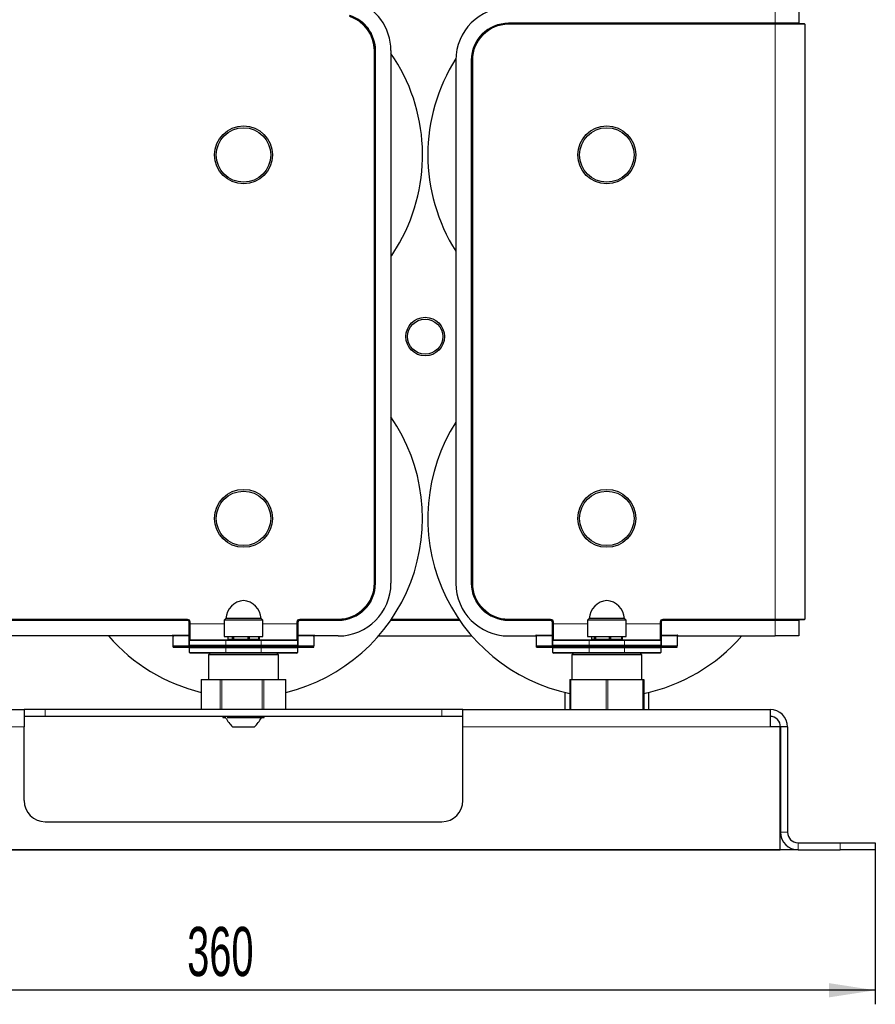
# Model space of a CAD drawing. Header units: millimetres. Extents: x 5 to 418, y 2 to 292.
# Tile 9 of 23: x 131 to 192, y 168 to 239. Entities that reach past the tile are written whole.
import ezdxf

# ---------------------------------------------------------------- set-up
doc = ezdxf.new("R2010")
doc.units = ezdxf.units.MM
doc.layers.add('SLD-0', color=7, linetype='Continuous')
doc.styles.add('SLDTEXTSTYLE0', font='TXT', dxfattribs={"width": 0.605})
doc.dimstyles.new('SLDDIMSTYLE0', dxfattribs={"dimtxt": 3.5, "dimasz": 3.302, "dimexe": 0, "dimexo": 0.0625, "dimgap": 0.875, "dimtad": 1, "dimdec": 0, "dimlfac": 4, "dimrnd": 1e-09, "dimzin": 12, "dimdsep": 46, "dimtxsty": 'SLDTEXTSTYLE0', "dimsah": 1, "dimcen": 0.09, "dimadec": 0, "dimazin": 3, "dimtfac": 1, "dimtofl": 0, "dimtmove": 0, "dimatfit": 3, "dimfxl": 1, "dimfrac": 2, "dimtolj": 1, "dimtzin": 12, "dimarcsym": 0})
doc.dimstyles.new('SLDDIMSTYLE1', dxfattribs={"dimtxt": 3.5, "dimasz": 3.302, "dimexe": 0, "dimexo": 0.0625, "dimgap": 0.875, "dimtad": 1, "dimlfac": 4, "dimrnd": 1e-09, "dimzin": 12, "dimdsep": 46, "dimtxsty": 'SLDTEXTSTYLE0', "dimsah": 1, "dimcen": 0.09, "dimadec": 0, "dimazin": 3, "dimtfac": 1, "dimtofl": 0, "dimtmove": 0, "dimatfit": 3, "dimfxl": 1, "dimfrac": 2, "dimtolj": 1, "dimtzin": 12, "dimarcsym": 0})

# ---------------------------------------------------------------- blocks, each defined once
blk = doc.blocks.new('_D')
at = {"layer": 'SLD-0', "color": 7}
for p, q in [((171.13, 252.264), (94.098, 252.264)), ((95.098, 179.414), (95.098, 252.264)), ((186.505, 179.414), (94.098, 179.414))]:
    blk.add_line(p, q, dxfattribs=at)
for points in [[(95.098, 252.264), (94.59, 248.962), (95.606, 248.962)], [(95.098, 179.414), (95.606, 182.716), (94.59, 182.716)]]:
    blk.add_solid(points, dxfattribs=at)
at = {"layer": 'SLD-0', "color": 7, "insert": (90.586, 211.828), "char_height": 3.5, "attachment_point": 1, "rotation": 90, "style": 'SLDTEXTSTYLE0'}
blk.add_mtext('291', dxfattribs=at)
blk = doc.blocks.new('_D_1')
at = {"layer": 'SLD-0', "color": 7}
for p, q in [((102.005, 179.414), (102.005, 168.414)), ((192.005, 179.414), (192.005, 168.414)), ((192.005, 169.414), (102.005, 169.414))]:
    blk.add_line(p, q, dxfattribs=at)
for points in [[(102.005, 169.414), (105.307, 168.906), (105.307, 169.922)], [(192.005, 169.414), (188.703, 169.922), (188.703, 168.906)]]:
    blk.add_solid(points, dxfattribs=at)
at = {"layer": 'SLD-0', "color": 7, "insert": (142.994, 173.925), "char_height": 3.5, "attachment_point": 1, "style": 'SLDTEXTSTYLE0'}
blk.add_mtext('360', dxfattribs=at)
blk = doc.blocks.new('_D_2')
at = {"layer": 'SLD-0', "color": 7}
for p, q in [((171.505, 256.764), (85.343, 256.764)), ((86.343, 179.414), (86.343, 256.764)), ((102.005, 179.414), (85.343, 179.414))]:
    blk.add_line(p, q, dxfattribs=at)
for points in [[(86.343, 256.764), (85.835, 253.462), (86.851, 253.462)], [(86.343, 179.414), (86.851, 182.716), (85.835, 182.716)]]:
    blk.add_solid(points, dxfattribs=at)
at = {"layer": 'SLD-0', "color": 7, "insert": (81.832, 212.073), "char_height": 3.5, "attachment_point": 1, "rotation": 90, "style": 'SLDTEXTSTYLE0'}
blk.add_mtext('309,4', dxfattribs=at)

msp = doc.modelspace()

# ---------------------------------------------------------------- linework, layer by layer
at = {"color": 7, "linetype": 'Continuous', "lineweight": 18}
for p, q in [((184.8795, 238.2886), (184.8795, 239.3886)), ((165.8795, 238.2386), (165.8795, 238.2886)), ((165.8795, 238.2886), (184.8795, 238.2886)), ((165.8795, 238.2386), (165.8795, 238.1886)), ((184.8795, 238.1886), (165.8795, 238.1886)), ((184.8795, 238.2386), (184.8795, 238.2886)), ((184.8795, 238.2886), (186.5545, 238.2886)), ((184.8795, 238.2386), (184.8795, 238.1886)), ((184.8795, 238.1886), (184.8795, 195.8386)), ((186.9795, 238.1886), (184.8795, 238.1886)), ((156.3045, 198.3886), (156.3045, 236.3222)), ((156.3545, 236.3222), (156.3045, 236.3222)), ((156.4045, 236.3222), (156.3545, 236.3222)), ((156.4045, 236.3222), (156.4045, 198.3886)), ((163.2795, 235.6386), (163.2295, 235.6386)), ((163.2295, 198.3886), (163.2295, 235.6386)), ((163.2795, 235.6386), (163.3295, 235.6386)), ((163.3295, 235.6386), (163.3295, 198.3886)), ((156.3545, 198.3886), (156.3045, 198.3886)), ((156.4045, 198.3886), (156.3545, 198.3886)), ((163.2795, 198.3886), (163.2295, 198.3886)), ((163.2795, 198.3886), (163.3295, 198.3886)), ((125.1295, 195.8386), (143.0045, 195.8386)), ((143.0045, 195.7386), (125.1295, 195.7386)), ((143.0045, 195.7886), (143.0045, 195.8386)), ((143.0045, 195.7886), (143.0045, 195.7386)), ((143.1545, 195.6386), (143.1045, 195.6386)), ((143.1045, 194.7019), (143.1045, 195.6386)), ((143.1545, 195.6386), (143.2045, 195.6386)), ((143.2045, 195.6386), (143.2045, 195.5136)), ((150.8045, 195.5136), (150.8045, 195.6386)), ((150.8545, 195.6386), (150.8045, 195.6386)), ((150.9045, 195.6386), (150.8545, 195.6386)), ((150.9045, 195.6386), (150.9045, 194.7019)), ((151.0045, 195.8386), (153.7545, 195.8386)), ((151.0045, 195.7886), (151.0045, 195.8386)), ((151.0045, 195.7386), (151.0045, 195.7886)), ((153.7545, 195.7386), (151.0045, 195.7386)), ((153.7545, 195.7886), (153.7545, 195.8386)), ((153.7545, 195.7386), (153.7545, 195.7886)), ((162.4088, 195.7386), (157.4753, 195.7386)), ((157.5441, 195.8386), (162.34, 195.8386)), ((165.8795, 195.8386), (168.8795, 195.8386)), ((165.8795, 195.7886), (165.8795, 195.8386)), ((165.8795, 195.7886), (165.8795, 195.7386)), ((168.8795, 195.7386), (165.8795, 195.7386)), ((168.8795, 195.7886), (168.8795, 195.8386)), ((168.8795, 195.7886), (168.8795, 195.7386)), ((169.0295, 195.6386), (168.9795, 195.6386)), ((168.9795, 194.7019), (168.9795, 195.6386)), ((169.0295, 195.6386), (169.0795, 195.6386)), ((169.0795, 195.6386), (169.0795, 195.5136)), ((176.6795, 195.5136), (176.6795, 195.6386)), ((176.7295, 195.6386), (176.6795, 195.6386)), ((176.7295, 195.6386), (176.7795, 195.6386)), ((176.7795, 195.6386), (176.7795, 194.7019)), ((176.8795, 195.8386), (184.8795, 195.8386)), ((176.8795, 195.7886), (176.8795, 195.8386)), ((176.8795, 195.7886), (176.8795, 195.7386)), ((184.8795, 195.7386), (176.8795, 195.7386)), ((184.8795, 195.7886), (184.8795, 195.8386)), ((184.8795, 195.8386), (186.9795, 195.8386)), ((184.8795, 195.7886), (184.8795, 195.7386)), ((186.5545, 195.7386), (184.8795, 195.7386)), ((184.8795, 194.6386), (184.8795, 195.7386)), ((143.1545, 195.5136), (143.2045, 195.5136)), ((143.2045, 195.5136), (143.2045, 194.3636)), ((145.6295, 195.5136), (143.2045, 195.5136)), ((150.8045, 195.5136), (148.3795, 195.5136)), ((150.8045, 194.3636), (150.8045, 195.5136)), ((150.8545, 195.5136), (150.8045, 195.5136)), ((169.0295, 195.5136), (169.0795, 195.5136)), ((169.0795, 195.5136), (169.0795, 194.3636)), ((171.5045, 195.5136), (169.0795, 195.5136)), ((176.6795, 195.5136), (174.2545, 195.5136)), ((176.6795, 194.3636), (176.6795, 195.5136)), ((176.7295, 195.5136), (176.6795, 195.5136)), ((141.9295, 194.6386), (141.9295, 194.7019)), ((141.9295, 194.7019), (143.1045, 194.7019)), ((143.1045, 194.653), (141.9784, 194.653)), ((143.1045, 194.7019), (143.1045, 194.653)), ((143.1045, 194.7019), (143.1545, 194.7019)), ((143.1045, 193.9386), (143.1045, 194.653)), ((145.7545, 194.3136), (143.1545, 194.3136)), ((145.7545, 194.3136), (145.7545, 194.3636)), ((148.2545, 194.3136), (145.7545, 194.3136)), ((145.7545, 194.3136), (145.7545, 193.9886)), ((148.2545, 194.3136), (148.2545, 194.3636)), ((150.8545, 194.3136), (148.2545, 194.3136)), ((148.2545, 193.9886), (148.2545, 194.3136)), ((150.8545, 194.7019), (150.9045, 194.7019)), ((150.9045, 194.653), (150.9045, 194.7019)), ((150.9045, 194.7019), (152.0795, 194.7019)), ((150.9045, 194.653), (150.9045, 193.9386)), ((152.0306, 194.653), (150.9045, 194.653)), ((152.0795, 194.7019), (152.0795, 194.6386)), ((167.8295, 194.6386), (167.8295, 194.7019)), ((167.8295, 194.7019), (168.9795, 194.7019)), ((168.9795, 194.653), (167.8681, 194.653)), ((168.9795, 194.7019), (168.9795, 194.653)), ((168.9795, 194.7019), (169.0295, 194.7019)), ((168.9795, 193.9386), (168.9795, 194.653)), ((171.6295, 194.3136), (169.0295, 194.3136)), ((171.6295, 194.3136), (171.6295, 194.3636)), ((174.1295, 194.3136), (171.6295, 194.3136)), ((171.6295, 194.3136), (171.6295, 193.9886)), ((174.1295, 194.3136), (174.1295, 194.3636)), ((176.7295, 194.3136), (174.1295, 194.3136)), ((174.1295, 193.9886), (174.1295, 194.3136)), ((176.7295, 194.7019), (176.7795, 194.7019)), ((176.7795, 194.653), (176.7795, 194.7019)), ((176.7795, 194.7019), (177.9295, 194.7019)), ((176.7795, 194.653), (176.7795, 193.9386)), ((177.891, 194.653), (176.7795, 194.653)), ((177.9295, 194.7019), (177.9295, 194.6386)), ((143.1545, 193.9886), (145.7545, 193.9886)), ((145.7545, 193.7886), (143.1545, 193.7886)), ((145.7545, 193.9886), (148.2545, 193.9886)), ((145.7545, 193.9886), (145.7545, 193.9386)), ((145.7545, 193.8386), (145.7545, 193.9386)), ((145.7545, 193.8386), (145.7545, 193.7886)), ((148.2545, 193.7886), (145.7545, 193.7886)), ((145.7545, 193.7886), (145.7545, 193.4636)), ((148.2545, 193.9886), (150.8545, 193.9886)), ((148.2545, 193.9886), (148.2545, 193.9386)), ((148.2545, 193.8386), (148.2545, 193.9386)), ((148.2545, 193.8386), (148.2545, 193.7886)), ((150.8545, 193.7886), (148.2545, 193.7886)), ((148.2545, 193.4636), (148.2545, 193.7886)), ((169.0295, 193.9886), (171.6295, 193.9886)), ((171.6295, 193.7886), (169.0295, 193.7886)), ((171.6295, 193.9886), (174.1295, 193.9886)), ((171.6295, 193.9886), (171.6295, 193.9386)), ((171.6295, 193.8386), (171.6295, 193.9386)), ((171.6295, 193.8386), (171.6295, 193.7886)), ((174.1295, 193.7886), (171.6295, 193.7886)), ((171.6295, 193.7886), (171.6295, 193.4636)), ((174.1295, 193.9886), (176.7295, 193.9886)), ((174.1295, 193.9886), (174.1295, 193.9386)), ((174.1295, 193.8386), (174.1295, 193.9386)), ((174.1295, 193.8386), (174.1295, 193.7886)), ((176.7295, 193.7886), (174.1295, 193.7886)), ((174.1295, 193.4636), (174.1295, 193.7886)), ((143.1545, 193.4636), (145.7545, 193.4636)), ((145.7545, 193.4636), (148.2545, 193.4636)), ((145.7545, 193.4636), (145.7545, 193.4136)), ((148.2545, 193.4636), (150.8545, 193.4636)), ((148.2545, 193.4636), (148.2545, 193.4136)), ((169.0295, 193.4636), (171.6295, 193.4636)), ((171.6295, 193.4636), (174.1295, 193.4636)), ((171.6295, 193.4636), (171.6295, 193.4136)), ((174.1295, 193.4636), (176.7295, 193.4636)), ((174.1295, 193.4636), (174.1295, 193.4136)), ((144.0096, 191.5386), (144.0096, 189.4136)), ((145.3443, 189.4136), (145.3443, 191.5386)), ((145.4498, 191.5386), (145.4498, 189.4136)), ((148.3339, 189.4136), (148.3339, 191.5386)), ((148.4447, 191.5386), (148.4447, 189.4136)), ((149.9941, 189.4136), (149.9941, 191.5386)), ((170.264, 189.4136), (170.264, 191.5386)), ((170.3272, 191.5386), (170.3272, 189.4136)), ((172.8366, 189.4136), (172.8366, 191.5386)), ((172.9616, 191.5386), (172.9616, 189.4136)), ((175.4521, 189.4136), (175.4521, 191.5386)), ((169.8906, 190.6189), (169.8906, 189.4136)), ((175.8574, 189.4136), (175.8574, 190.6162)), ((132.8795, 188.9136), (132.8795, 189.4136)), ((161.1295, 188.9136), (161.1295, 189.4136)), ((109.5045, 188.1636), (131.3795, 188.1636)), ((162.6295, 188.1636), (184.5045, 188.1636)), ((185.2545, 180.6636), (185.7545, 180.6636)), ((186.5045, 179.9136), (186.5045, 179.4136)), ((189.5045, 179.4136), (189.5045, 179.9136))]:
    msp.add_line(p, q, dxfattribs=at)
at = {"color": 7, "linetype": 'Continuous', "lineweight": 25}
for p, q in [((186.5545, 239.3886), (186.5545, 238.2886)), ((165.8795, 238.2386), (184.8795, 238.2386)), ((184.8795, 238.2386), (186.9295, 238.2386)), ((186.9795, 238.1886), (186.9795, 195.8386)), ((156.3545, 236.3222), (156.3545, 198.3886)), ((157.5045, 236.3222), (157.5045, 198.3886)), ((162.1295, 235.6386), (162.1295, 198.3886)), ((163.2795, 198.3886), (163.2795, 235.6386)), ((143.0045, 195.7886), (125.1295, 195.7886)), ((143.1545, 195.5136), (143.1545, 195.6386)), ((145.7545, 195.8823), (145.6295, 195.7573)), ((145.6295, 195.7573), (145.6295, 194.5948)), ((148.3795, 195.7573), (145.6295, 195.7573)), ((145.7736, 195.8823), (145.7545, 195.8823)), ((148.2545, 195.8823), (145.7736, 195.8823)), ((148.3795, 195.7573), (148.2545, 195.8823)), ((148.3795, 194.5948), (148.3795, 195.7573)), ((150.8545, 195.6386), (150.8545, 195.5136)), ((153.7545, 195.7886), (151.0045, 195.7886)), ((162.3742, 195.7886), (157.5098, 195.7886)), ((168.8795, 195.7886), (165.8795, 195.7886)), ((169.0295, 195.5136), (169.0295, 195.6386)), ((171.6295, 195.8823), (171.5045, 195.7573)), ((171.5045, 195.7573), (171.5045, 194.5948)), ((174.2545, 195.7573), (171.5045, 195.7573)), ((171.6812, 195.8823), (171.6295, 195.8823)), ((174.1295, 195.8823), (171.6812, 195.8823)), ((174.2545, 195.7573), (174.1295, 195.8823)), ((174.2545, 194.5948), (174.2545, 195.7573)), ((176.7295, 195.6386), (176.7295, 195.5136)), ((184.8795, 195.7886), (176.8795, 195.7886)), ((186.9295, 195.7886), (184.8795, 195.7886)), ((186.5545, 195.7386), (186.5545, 194.6386)), ((143.1545, 194.3136), (143.1545, 195.5136)), ((150.8545, 195.5136), (150.8545, 194.3136)), ((169.0295, 194.3136), (169.0295, 195.5136)), ((176.7295, 195.5136), (176.7295, 194.3136)), ((141.9295, 194.6386), (126.2045, 194.6386)), ((141.9295, 194.7019), (141.9784, 194.653)), ((141.9545, 194.6386), (141.9295, 194.6386)), ((142.0045, 193.9386), (142.0045, 194.5896)), ((143.1545, 193.9886), (143.1545, 194.3136)), ((143.2045, 194.3636), (145.7545, 194.3636)), ((145.6295, 194.5948), (148.3795, 194.5948)), ((145.7545, 194.3636), (148.2545, 194.3636)), ((145.887, 194.5948), (145.887, 194.4073)), ((145.887, 194.4073), (146.2294, 194.4073)), ((146.1045, 194.4073), (146.1045, 194.3636)), ((146.2294, 194.4073), (146.2294, 194.5948)), ((146.2294, 194.4073), (146.2917, 194.4073)), ((146.2917, 194.5948), (146.2917, 194.4073)), ((146.2917, 194.4073), (147.331, 194.4073)), ((147.331, 194.4073), (147.331, 194.5948)), ((147.331, 194.4073), (147.4092, 194.4073)), ((147.4092, 194.5948), (147.4092, 194.4073)), ((147.4092, 194.4073), (148.1061, 194.4073)), ((147.9045, 194.3636), (147.9045, 194.4073)), ((148.1061, 194.4073), (148.1061, 194.5948)), ((148.1061, 194.4073), (148.122, 194.4073)), ((148.122, 194.5948), (148.122, 194.4073)), ((148.2545, 194.3636), (150.8045, 194.3636)), ((150.8545, 194.3136), (150.8545, 193.9886)), ((152.0045, 194.5896), (152.0045, 193.9386)), ((152.0306, 194.653), (152.0795, 194.7019)), ((152.0795, 194.6386), (152.0545, 194.6386)), ((153.7545, 194.6386), (152.0795, 194.6386)), ((156.6181, 194.6386), (163.2659, 194.6386)), ((165.8795, 194.6386), (167.8295, 194.6386)), ((167.8795, 193.9386), (167.8795, 194.6169)), ((169.0295, 193.9886), (169.0295, 194.3136)), ((169.0795, 194.3636), (171.6295, 194.3636)), ((171.5045, 194.5948), (174.2545, 194.5948)), ((171.6295, 194.3636), (174.1295, 194.3636)), ((171.792, 194.5948), (171.792, 194.4073)), ((171.792, 194.4073), (172.0097, 194.4073)), ((171.9795, 194.4073), (171.9795, 194.3636)), ((172.0097, 194.4073), (172.0097, 194.5948)), ((172.0097, 194.4073), (172.0648, 194.4073)), ((172.0648, 194.5948), (172.0648, 194.4073)), ((172.0648, 194.4073), (173.0715, 194.4073)), ((173.0715, 194.4073), (173.0715, 194.5948)), ((173.0715, 194.4073), (173.1524, 194.4073)), ((173.1524, 194.5948), (173.1524, 194.4073)), ((173.1524, 194.4073), (173.9413, 194.4073)), ((173.7795, 194.3636), (173.7795, 194.4073)), ((173.9413, 194.4073), (173.9413, 194.5948)), ((173.9413, 194.4073), (173.967, 194.4073)), ((173.967, 194.5948), (173.967, 194.4073)), ((174.1295, 194.3636), (176.6795, 194.3636)), ((176.7295, 194.3136), (176.7295, 193.9886)), ((177.8795, 194.6169), (177.8795, 193.9386)), ((177.9295, 194.6386), (184.8795, 194.6386)), ((186.5545, 194.6386), (184.8795, 194.6386)), ((142.0045, 193.8386), (142.0045, 193.9386)), ((142.0045, 193.9386), (145.7545, 193.9386)), ((142.0045, 193.8386), (145.7545, 193.8386)), ((143.1545, 193.4636), (143.1545, 193.7886)), ((145.7545, 193.9386), (148.2545, 193.9386)), ((145.7545, 193.8386), (148.2545, 193.8386)), ((148.2545, 193.9386), (152.0045, 193.9386)), ((148.2545, 193.8386), (152.0045, 193.8386)), ((150.8545, 193.7886), (150.8545, 193.4636)), ((152.0045, 193.8386), (152.0045, 193.9386)), ((167.8795, 193.8386), (167.8795, 193.9386)), ((167.8795, 193.9386), (171.6295, 193.9386)), ((167.8795, 193.8386), (171.6295, 193.8386)), ((169.0295, 193.4636), (169.0295, 193.7886)), ((171.6295, 193.9386), (174.1295, 193.9386)), ((171.6295, 193.8386), (174.1295, 193.8386)), ((174.1295, 193.9386), (177.8795, 193.9386)), ((174.1295, 193.8386), (177.8795, 193.8386)), ((176.7295, 193.7886), (176.7295, 193.4636)), ((177.8795, 193.8386), (177.8795, 193.9386)), ((145.7545, 193.4136), (143.2045, 193.4136)), ((144.6295, 193.4136), (144.5045, 193.2886)), ((144.5045, 193.2886), (144.5045, 191.5386)), ((149.5045, 193.2886), (144.5045, 193.2886)), ((148.2545, 193.4136), (145.7545, 193.4136)), ((150.8045, 193.4136), (148.2545, 193.4136)), ((149.5045, 193.2886), (149.3795, 193.4136)), ((149.5045, 191.5386), (149.5045, 193.2886)), ((171.6295, 193.4136), (169.0795, 193.4136)), ((170.5045, 193.4136), (170.3795, 193.2886)), ((170.3795, 193.2886), (170.3795, 191.5386)), ((175.3795, 193.2886), (170.3795, 193.2886)), ((174.1295, 193.4136), (171.6295, 193.4136)), ((176.6795, 193.4136), (174.1295, 193.4136)), ((175.3795, 193.2886), (175.2545, 193.4136)), ((175.3795, 191.5386), (175.3795, 193.2886)), ((143.9954, 191.5386), (143.9954, 189.4136)), ((143.9954, 191.5386), (144.0096, 191.5386)), ((144.0096, 191.5386), (145.3443, 191.5386)), ((145.3443, 191.5386), (145.4498, 191.5386)), ((145.4498, 191.5386), (148.3339, 191.5386)), ((148.3339, 191.5386), (148.4447, 191.5386)), ((148.4447, 191.5386), (149.9941, 191.5386)), ((149.9941, 191.5386), (150.0136, 191.5386)), ((150.0136, 189.4136), (150.0136, 191.5386)), ((170.2451, 191.5386), (170.2451, 189.4136)), ((170.2451, 191.5386), (170.264, 191.5386)), ((170.264, 191.5386), (170.3272, 191.5386)), ((170.3272, 191.5386), (172.8366, 191.5386)), ((172.8366, 191.5386), (172.9616, 191.5386)), ((172.9616, 191.5386), (175.4521, 191.5386)), ((175.4521, 191.5386), (175.5139, 191.5386)), ((175.5139, 191.5386), (175.5139, 189.4136)), ((169.879, 190.6217), (169.879, 189.4136)), ((175.8801, 189.4136), (175.8801, 190.6217)), ((109.5045, 189.4136), (131.3795, 189.4136)), ((131.3795, 189.4136), (131.3795, 188.1636)), ((132.8795, 189.4136), (131.3795, 189.4136)), ((161.1295, 189.4136), (132.8795, 189.4136)), ((162.6295, 189.4136), (161.1295, 189.4136)), ((162.6295, 189.4136), (184.5045, 189.4136)), ((162.6295, 188.1636), (162.6295, 189.4136)), ((184.5045, 189.4136), (184.5045, 188.1636)), ((132.8795, 188.9136), (131.3795, 188.9136)), ((161.1295, 188.9136), (132.8795, 188.9136)), ((162.6295, 188.9136), (161.1295, 188.9136)), ((131.3795, 182.9136), (131.3795, 188.1636)), ((146.2294, 188.1636), (146.3786, 188.1636)), ((146.3786, 188.1636), (147.7796, 188.1636)), ((162.6295, 182.9136), (162.6295, 188.1636)), ((185.2295, 188.1636), (184.5045, 188.1636)), ((185.2295, 179.4136), (185.2295, 188.1636)), ((185.2545, 188.1636), (185.2545, 180.6636)), ((185.7545, 188.1636), (185.2545, 188.1636)), ((185.7545, 188.1636), (185.7545, 180.6636)), ((132.8795, 181.4136), (161.1295, 181.4136)), ((186.5045, 179.9136), (189.5045, 179.9136)), ((189.5045, 179.9136), (192.0045, 179.9136)), ((192.0045, 179.9136), (192.0045, 179.4136)), ((108.7795, 179.4136), (185.2295, 179.4136)), ((186.5045, 179.4136), (189.5045, 179.4136)), ((192.0045, 179.4136), (189.5045, 179.4136))]:
    msp.add_line(p, q, dxfattribs=at)
at = {"color": 7, "linetype": 'Continuous', "lineweight": 25, "flags": 128}
msp.add_lwpolyline([(157.5045, 221.6559), (157.557, 221.7326), (158.1188, 222.6407)], dxfattribs=at)
at = {"color": 7, "linetype": 'Continuous', "lineweight": 18, "flags": 128}
for points in [[(143.1545, 194.6856), (143.1536, 194.6793), (143.1507, 194.6732), (143.1461, 194.6675), (143.1399, 194.6626), (143.1323, 194.6585), (143.1237, 194.6555), (143.1143, 194.6537), (143.1045, 194.653)], [(150.9045, 194.653), (150.8948, 194.6537), (150.8854, 194.6555), (150.8767, 194.6585), (150.8692, 194.6626), (150.8629, 194.6675), (150.8583, 194.6732), (150.8555, 194.6793), (150.8545, 194.6856)], [(169.0295, 194.6856), (169.0286, 194.6793), (169.0257, 194.6732), (169.0211, 194.6675), (169.0149, 194.6626), (169.0073, 194.6585), (168.9987, 194.6555), (168.9893, 194.6537), (168.9795, 194.653)], [(176.7795, 194.653), (176.7698, 194.6537), (176.7604, 194.6555), (176.7517, 194.6585), (176.7442, 194.6626), (176.7379, 194.6675), (176.7333, 194.6732), (176.7305, 194.6793), (176.7295, 194.6856)]]:
    msp.add_lwpolyline(points, dxfattribs=at)
at = {"color": 7, "linetype": 'Continuous', "lineweight": 25}
for centre, radius in [((147.0045, 228.8886), 2.0625), ((147.0045, 228.8886), 1.9375), ((172.8795, 228.8886), 2.0625), ((172.8795, 228.8886), 1.9375), ((159.942, 215.9511), 1.375), ((159.942, 215.9511), 1.25), ((147.0045, 203.0136), 2.0625), ((147.0045, 203.0136), 1.9375), ((172.8795, 203.0136), 2.0625), ((172.8795, 203.0136), 1.9375)]:
    msp.add_circle(centre, radius, dxfattribs=at)
for centre, radius, start, end in [((153.7545, 236.3222), 3.75, 0, 72), ((165.8795, 235.6386), 3.75, 90, 180), ((153.7545, 236.3222), 2.6, 0, 72), ((165.8795, 235.6386), 2.6, 90, 180), ((186.6045, 238.2886), 0.05, 180, 270), ((186.9295, 238.1886), 0.05, 0, 90), ((147.0045, 228.8886), 12.75, 330.657387, 34.560322), ((172.8795, 228.8886), 12.75, 147.459883, 212.527096), ((147.0045, 203.0136), 12.75, 283.650988, 34.560322), ((172.8795, 203.0136), 12.75, 147.472904, 258.075791), ((153.7545, 198.3886), 2.6, 270, 0), ((153.7545, 198.3886), 3.75, 270, 0), ((165.8795, 198.3886), 3.75, 180, 270), ((165.8795, 198.3886), 2.6, 180, 270), ((147.1271, 195.8003), 1.375, 95.113447, 176.579901), ((146.882, 195.8003), 1.375, 3.420099, 84.886553), ((173.0021, 195.8003), 1.375, 95.113447, 176.579901), ((172.757, 195.8003), 1.375, 3.420099, 84.886553), ((143.0045, 195.6386), 0.15, 0, 90), ((151.0045, 195.6386), 0.15, 90, 180), ((168.8795, 195.6386), 0.15, 0, 90), ((176.8795, 195.6386), 0.15, 90, 180), ((186.6045, 195.7386), 0.05, 90, 180), ((186.9295, 195.8386), 0.05, 270, 0), ((147.0045, 203.0136), 12.75, 221.061045, 256.349012), ((143.2045, 194.3136), 0.05, 90, 180), ((150.8045, 194.3136), 0.05, 0, 90), ((167.8295, 194.5886), 0.05, 0, 90), ((169.0795, 194.3136), 0.05, 90, 180), ((172.8795, 203.0136), 12.75, 281.924209, 318.953286), ((176.6795, 194.3136), 0.05, 0, 90), ((177.9295, 194.5886), 0.05, 90, 180), ((143.1045, 193.9886), 0.05, 270, 0), ((143.1045, 193.7886), 0.05, 0, 90), ((150.9045, 193.9886), 0.05, 180, 270), ((150.9045, 193.7886), 0.05, 90, 180), ((168.9795, 193.9886), 0.05, 270, 0), ((168.9795, 193.7886), 0.05, 0, 90), ((176.7795, 193.9886), 0.05, 180, 270), ((176.7795, 193.7886), 0.05, 90, 180), ((143.2045, 193.4636), 0.05, 180, 270), ((150.8045, 193.4636), 0.05, 270, 0), ((169.0795, 193.4636), 0.05, 180, 270), ((176.6795, 193.4636), 0.05, 270, 0), ((184.5045, 188.1636), 1.25, 0, 90), ((145.5738, 188.8693), 0.0443, 90, 270), ((148.7631, 190.6359), 3.54, 210.933083, 224.298198), ((145.246, 190.6359), 3.54, 315.701802, 329.092435), ((148.4353, 188.8693), 0.0443, 270, 90), ((184.5045, 188.1636), 0.75, 0, 90), ((132.8795, 182.9136), 1.5, 180, 270), ((161.1295, 182.9136), 1.5, 270, 0), ((186.5045, 180.6636), 1.25, 180, 270), ((186.5045, 180.6636), 0.75, 180, 270)]:
    msp.add_arc(centre, radius, start, end, dxfattribs=at)
at = {"color": 7, "linetype": 'Continuous', "lineweight": 18}
for centre, radius, start, end in [((153.7545, 236.3222), 2.55, 0, 72), ((153.7545, 236.3222), 2.65, 0, 72), ((165.8795, 235.6386), 2.65, 90, 180), ((165.8795, 235.6386), 2.55, 90, 180), ((153.7545, 198.3886), 2.55, 270, 0), ((153.7545, 198.3886), 2.65, 270, 0), ((165.8795, 198.3886), 2.65, 180, 270), ((165.8795, 198.3886), 2.55, 180, 270), ((143.0045, 195.6386), 0.2, 0, 90), ((143.0045, 195.6386), 0.1, 0, 90), ((151.0045, 195.6386), 0.2, 90, 180), ((151.0045, 195.6386), 0.1, 90, 180), ((168.8795, 195.6386), 0.2, 0, 90), ((168.8795, 195.6386), 0.1, 0, 90), ((176.8795, 195.6386), 0.2, 90, 180), ((176.8795, 195.6386), 0.1, 90, 180)]:
    msp.add_arc(centre, radius, start, end, dxfattribs=at)
at = {"color": 7, "linetype": 'Continuous', "lineweight": 25}
for points, knots in [([(142.0045, 194.5886), (142.0045, 194.5888), (142.0045, 194.5965), (142.0011, 194.6108), (141.9883, 194.627), (141.9721, 194.6368), (141.96, 194.638), (141.9545, 194.6386)], [0, 0, 0, 0, 0.0081314, 0.3458684, 0.6295702, 0.8335307, 1, 1, 1, 1]), ([(141.9784, 194.653), (141.9851, 194.6447), (142.0009, 194.6251), (142.0032, 194.6026), (142.0045, 194.5896)], [0, 0, 0, 0, 0.4217446, 1, 1, 1, 1]), ([(152.0045, 194.5896), (152.0059, 194.603), (152.0083, 194.6255), (152.0242, 194.6451), (152.0306, 194.653)], [0, 0, 0, 0, 0.5953389, 1, 1, 1, 1]), ([(152.0545, 194.6386), (152.0491, 194.638), (152.037, 194.6368), (152.0208, 194.627), (152.0079, 194.6108), (152.0045, 194.5965), (152.0045, 194.5888), (152.0045, 194.5886)], [0, 0, 0, 0, 0.16646934, 0.37042985, 0.65413161, 0.99186857, 1, 1, 1, 1]), ([(167.8681, 194.653), (167.8625, 194.6604), (167.8511, 194.6756), (167.837, 194.6928), (167.8297, 194.7017), (167.8295, 194.7019)], [0, 0, 0, 0, 0.4757228, 0.9867987, 1, 1, 1, 1]), ([(167.8681, 194.653), (167.8712, 194.6477), (167.878, 194.6361), (167.879, 194.6236), (167.8795, 194.6169)], [0, 0, 0, 0, 0.4573597, 1, 1, 1, 1]), ([(177.8795, 194.6169), (177.8805, 194.6262), (177.8818, 194.6387), (177.8891, 194.6501), (177.891, 194.653)], [0, 0, 0, 0, 0.741237, 1, 1, 1, 1]), ([(177.9295, 194.7019), (177.9293, 194.7017), (177.9221, 194.6928), (177.9079, 194.6756), (177.8965, 194.6604), (177.891, 194.653)], [0, 0, 0, 0, 0.0132013, 0.5242772, 1, 1, 1, 1]), ([(145.5738, 188.8251), (145.5796, 188.8251), (145.5913, 188.8251), (145.6582, 188.8251), (145.7284, 188.8251), (145.7488, 188.8251)], [0, 0, 0, 0, 0.4152034, 0.8304068, 1, 1, 1, 1]), ([(145.849, 188.8251), (145.9706, 188.8251), (146.1576, 188.8251), (146.4982, 188.8251), (146.7823, 188.8251), (147.077, 188.8251), (147.448, 188.8251), (147.8684, 188.8251), (148.1865, 188.8251), (148.3518, 188.8251), (148.4262, 188.8251), (148.4285, 188.8251), (148.4296, 188.8251)], [0, 0, 0, 0, 0.1497807, 0.2304103, 0.312751, 0.3950916, 0.4757212, 0.625502, 0.7752827, 0.8559123, 0.9382529, 1, 1, 1, 1])]:
    msp.add_open_spline(points, degree=3, knots=knots, dxfattribs=at)

# ---------------------------------------------------------------- dimensions: what is measured, and where the dimension line sits
at = {"layer": 'SLD-0', "color": 7}
for base, p1, p2, dimstyle, picture, middle in [((86.3433, 256.7636), (102.0045, 179.4136), (171.5045, 256.7636), 'SLDDIMSTYLE1', '_D_2', (86.3433, 218.0886)), ((95.098, 252.2636), (186.5045, 179.4136), (171.1295, 252.2636), 'SLDDIMSTYLE0', '_D', (95.098, 215.8386))]:
    dim = msp.add_linear_dim(base=base, p1=p1, p2=p2, angle=90, dimstyle=dimstyle, dxfattribs=at)
    dim.commit()
    dim.dimension.update_dxf_attribs({"geometry": picture, "text_midpoint": middle, "dimtype": 160})
dim = msp.add_linear_dim(base=(102.0045, 169.4136), p1=(192.0045, 179.4136), p2=(102.0045, 179.4136), dimstyle='SLDDIMSTYLE1', dxfattribs=at)
dim.commit()
dim.dimension.update_dxf_attribs({"geometry": '_D_1', "text_midpoint": (147.0045, 169.4136), "dimtype": 160})

doc.saveas('drawing.dxf')
